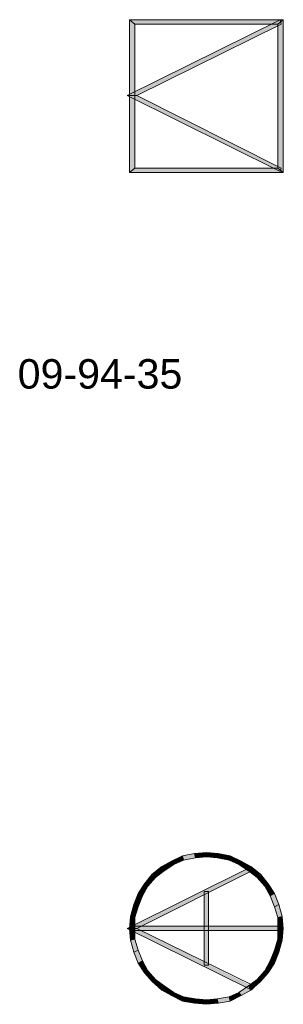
# Model space of a CAD drawing. Header units: millimetres. Extents: x 11 to 308, y -2333 to 36.
# Tile 11 of 85: x 275 to 296, y -2121 to -2044. Entities that reach past the tile are written whole.
import ezdxf

# ---------------------------------------------------------------- set-up
doc = ezdxf.new("R2010")
doc.units = ezdxf.units.MM
doc.layers.add('DGE_DATOS', color=7, linetype='Continuous', lineweight=0)
doc.layers.add('DGE_SIMBOLOS', color=7, linetype='Continuous', lineweight=0)
doc.styles.add('DGE_ARIAL', font='arial.ttf')

# ---------------------------------------------------------------- blocks, each defined once
blk = doc.blocks.new('DGE_09_94_35')
at = {"layer": 'DGE_SIMBOLOS', "true_color": 0x000000}
for points in [[(5.489, 5.795), (-5.687, -0.131), (-6.449, -0.131), (5.489, 5.795)], [(5.743, 5.795), (-5.856, 5.457), (-6.279, 5.795), (5.743, 5.795)], [(-5.856, 5.457), (-6.279, 5.795), (-5.856, -5.804), (-5.856, 5.457)], [(-6.279, 5.795), (-5.856, -5.804), (-6.279, -6.143), (-6.279, 5.795)], [(5.32, 5.457), (5.743, 5.795), (-5.856, 5.457), (5.32, 5.457)], [(5.574, 5.457), (5.489, 5.795), (-5.687, -0.131), (5.574, 5.457)], [(5.743, -6.143), (5.32, 5.457), (5.743, 5.795), (5.743, -6.143)], [(5.32, -5.804), (5.743, -6.143), (5.32, 5.457), (5.32, -5.804)], [(-5.687, -0.131), (-6.449, -0.131), (5.574, -5.804), (-5.687, -0.131)], [(-6.449, -0.131), (5.574, -5.804), (5.489, -6.058), (-6.449, -0.131)], [(-5.856, -5.804), (-6.279, -6.143), (5.32, -5.804), (-5.856, -5.804)], [(-6.279, -6.143), (5.32, -5.804), (5.743, -6.143), (-6.279, -6.143)]]:
    blk.add_hatch(color=18, dxfattribs=at).paths.add_polyline_path(points, flags=0)
at = {"layer": 'DGE_SIMBOLOS', "color": 18, "lineweight": 9, "true_color": 0x000000}
for points in [[(5.574, 5.457), (-5.687, -0.131), (-6.449, -0.131), (5.489, 5.795), (5.574, 5.457)], [(5.32, 5.457), (-5.856, 5.457), (-6.279, 5.795), (5.743, 5.795), (5.32, 5.457)], [(-5.856, 5.457), (-5.856, -5.804), (-6.279, -6.143), (-6.279, 5.795), (-5.856, 5.457)], [(5.32, -5.804), (5.32, 5.457), (5.743, 5.795), (5.743, -6.143), (5.32, -5.804)], [(-5.687, -0.131), (5.574, -5.804), (5.489, -6.058), (-6.449, -0.131), (-5.687, -0.131)], [(-5.856, -5.804), (5.32, -5.804), (5.743, -6.143), (-6.279, -6.143), (-5.856, -5.804)]]:
    blk.add_lwpolyline(points, close=True, dxfattribs=at)
blk = doc.blocks.new('DGE_09_94_40')
at = {"layer": 'DGE_SIMBOLOS', "true_color": 0x000000}
for points in [[(-2.131, 5.541), (-2.046, 5.203), (-2.977, 5.118), (-2.131, 5.541)], [(-1.199, 5.711), (-1.115, 5.372), (-2.131, 5.541), (-1.199, 5.711)], [(-1.115, 5.372), (-2.131, 5.541), (-2.046, 5.203), (-1.115, 5.372)], [(-0.268, 5.795), (-0.268, 5.457), (-1.199, 5.711), (-0.268, 5.795)], [(-0.268, 5.457), (-1.199, 5.711), (-1.115, 5.372), (-0.268, 5.457)], [(0.663, 5.711), (0.579, 5.372), (-0.268, 5.795), (0.663, 5.711)], [(0.579, 5.372), (-0.268, 5.795), (-0.268, 5.457), (0.579, 5.372)], [(1.51, 5.203), (0.663, 5.711), (0.579, 5.372), (1.51, 5.203)], [(1.595, 5.541), (1.51, 5.203), (0.663, 5.711), (1.595, 5.541)], [(2.272, 4.864), (1.595, 5.541), (1.51, 5.203), (2.272, 4.864)], [(2.441, 5.118), (2.272, 4.864), (1.595, 5.541), (2.441, 5.118)], [(-3.739, 4.695), (-3.57, 4.356), (-4.501, 4.017), (-3.739, 4.695)], [(-2.977, 5.118), (-2.808, 4.864), (-3.739, 4.695), (-2.977, 5.118)], [(-2.808, 4.864), (-3.739, 4.695), (-3.57, 4.356), (-2.808, 4.864)], [(-2.046, 5.203), (-2.977, 5.118), (-2.808, 4.864), (-2.046, 5.203)], [(3.034, 4.356), (2.441, 5.118), (2.272, 4.864), (3.034, 4.356)], [(3.288, 4.695), (3.034, 4.356), (2.441, 5.118), (3.288, 4.695)], [(3.711, 3.848), (3.288, 4.695), (3.034, 4.356), (3.711, 3.848)], [(3.965, 4.017), (3.711, 3.848), (3.288, 4.695), (3.965, 4.017)], [(3.119, 4.61), (-5.687, -0.131), (-6.449, -0.131), (3.119, 4.61)], [(3.288, 4.356), (3.119, 4.61), (-5.687, -0.131), (3.288, 4.356)], [(-4.501, 4.017), (-4.247, 3.848), (-5.094, 3.34), (-4.501, 4.017)], [(-4.247, 3.848), (-5.094, 3.34), (-4.84, 3.171), (-4.247, 3.848)], [(-3.57, 4.356), (-4.501, 4.017), (-4.247, 3.848), (-3.57, 4.356)], [(4.304, 3.171), (3.965, 4.017), (3.711, 3.848), (4.304, 3.171)], [(4.558, 3.34), (4.304, 3.171), (3.965, 4.017), (4.558, 3.34)], [(-5.094, 3.34), (-4.84, 3.171), (-5.602, 2.578), (-5.094, 3.34)], [(-4.84, 3.171), (-5.602, 2.578), (-5.263, 2.409), (-4.84, 3.171)], [(4.727, 2.409), (4.558, 3.34), (4.304, 3.171), (4.727, 2.409)], [(5.066, 2.578), (4.727, 2.409), (4.558, 3.34), (5.066, 2.578)], [(-5.602, 2.578), (-5.263, 2.409), (-5.941, 1.731), (-5.602, 2.578)], [(-5.263, 2.409), (-5.941, 1.731), (-5.602, 1.562), (-5.263, 2.409)], [(-0.099, 2.747), (-0.437, 2.747), (-0.099, -3.01), (-0.099, 2.747)], [(-0.437, 2.747), (-0.099, -3.01), (-0.437, -3.01), (-0.437, 2.747)], [(5.066, 1.562), (5.066, 2.578), (4.727, 2.409), (5.066, 1.562)], [(5.405, 1.731), (5.066, 1.562), (5.066, 2.578), (5.405, 1.731)], [(-5.941, 1.731), (-5.602, 1.562), (-6.195, 0.8), (-5.941, 1.731)], [(-5.602, 1.562), (-6.195, 0.8), (-5.856, 0.715), (-5.602, 1.562)], [(5.32, 0.715), (5.405, 1.731), (5.066, 1.562), (5.32, 0.715)], [(5.659, 0.8), (5.32, 0.715), (5.405, 1.731), (5.659, 0.8)], [(-6.195, 0.8), (-5.856, 0.715), (-6.279, -0.131), (-6.195, 0.8)], [(5.743, -0.131), (5.32, -0.131), (5.659, 0.8), (5.743, -0.131)], [(5.32, -0.131), (5.659, 0.8), (5.32, 0.715), (5.32, -0.131)], [(-5.856, 0.715), (-6.279, -0.131), (-5.856, -0.131), (-5.856, 0.715)], [(-6.11, 0.038), (-6.11, -0.301), (5.574, 0.038), (-6.11, 0.038)], [(-6.11, -0.301), (5.574, 0.038), (5.574, -0.301), (-6.11, -0.301)], [(-5.687, -0.131), (-6.449, -0.131), (3.288, -4.619), (-5.687, -0.131)], [(-6.449, -0.131), (3.288, -4.619), (3.119, -4.873), (-6.449, -0.131)], [(-6.279, -0.131), (-5.856, -0.131), (-6.195, -1.063), (-6.279, -0.131)], [(-5.856, -0.131), (-6.195, -1.063), (-5.856, -0.978), (-5.856, -0.131)], [(5.659, -1.063), (5.32, -0.978), (5.743, -0.131), (5.659, -1.063)], [(5.32, -0.978), (5.743, -0.131), (5.32, -0.131), (5.32, -0.978)], [(-6.195, -1.063), (-5.856, -0.978), (-5.941, -1.994), (-6.195, -1.063)], [(-5.856, -0.978), (-5.941, -1.994), (-5.602, -1.825), (-5.856, -0.978)], [(5.066, -1.825), (5.659, -1.063), (5.32, -0.978), (5.066, -1.825)], [(5.405, -1.994), (5.066, -1.825), (5.659, -1.063), (5.405, -1.994)], [(-5.941, -1.994), (-5.602, -1.825), (-5.602, -2.841), (-5.941, -1.994)], [(-5.602, -1.825), (-5.602, -2.841), (-5.263, -2.671), (-5.602, -1.825)], [(4.727, -2.671), (5.405, -1.994), (5.066, -1.825), (4.727, -2.671)], [(5.066, -2.841), (4.727, -2.671), (5.405, -1.994), (5.066, -2.841)], [(-5.602, -2.841), (-5.263, -2.671), (-5.094, -3.603), (-5.602, -2.841)], [(-5.263, -2.671), (-5.094, -3.603), (-4.84, -3.433), (-5.263, -2.671)], [(4.304, -3.433), (5.066, -2.841), (4.727, -2.671), (4.304, -3.433)], [(4.558, -3.603), (4.304, -3.433), (5.066, -2.841), (4.558, -3.603)], [(-5.094, -3.603), (-4.84, -3.433), (-4.501, -4.28), (-5.094, -3.603)], [(-4.84, -3.433), (-4.501, -4.28), (-4.247, -4.111), (-4.84, -3.433)], [(3.711, -4.111), (4.558, -3.603), (4.304, -3.433), (3.711, -4.111)], [(3.965, -4.28), (3.711, -4.111), (4.558, -3.603), (3.965, -4.28)], [(-4.501, -4.28), (-4.247, -4.111), (-3.739, -4.957), (-4.501, -4.28)], [(-4.247, -4.111), (-3.739, -4.957), (-3.57, -4.619), (-4.247, -4.111)], [(3.034, -4.619), (3.965, -4.28), (3.711, -4.111), (3.034, -4.619)], [(3.288, -4.957), (3.034, -4.619), (3.965, -4.28), (3.288, -4.957)], [(-3.739, -4.957), (-3.57, -4.619), (-2.977, -5.381), (-3.739, -4.957)], [(-3.57, -4.619), (-2.977, -5.381), (-2.808, -5.127), (-3.57, -4.619)], [(-2.977, -5.381), (-2.808, -5.127), (-2.131, -5.804), (-2.977, -5.381)], [(-2.808, -5.127), (-2.131, -5.804), (-2.046, -5.465), (-2.808, -5.127)], [(1.51, -5.465), (2.441, -5.381), (2.272, -5.127), (1.51, -5.465)], [(2.272, -5.127), (3.288, -4.957), (3.034, -4.619), (2.272, -5.127)], [(2.441, -5.381), (2.272, -5.127), (3.288, -4.957), (2.441, -5.381)], [(-2.131, -5.804), (-2.046, -5.465), (-1.199, -5.973), (-2.131, -5.804)], [(-2.046, -5.465), (-1.199, -5.973), (-1.115, -5.635), (-2.046, -5.465)], [(-1.199, -5.973), (-1.115, -5.635), (-0.268, -6.058), (-1.199, -5.973)], [(-1.115, -5.635), (-0.268, -6.058), (-0.268, -5.719), (-1.115, -5.635)], [(-0.268, -5.719), (0.663, -5.973), (0.579, -5.635), (-0.268, -5.719)], [(-0.268, -6.058), (-0.268, -5.719), (0.663, -5.973), (-0.268, -6.058)], [(0.579, -5.635), (1.595, -5.804), (1.51, -5.465), (0.579, -5.635)], [(0.663, -5.973), (0.579, -5.635), (1.595, -5.804), (0.663, -5.973)], [(1.595, -5.804), (1.51, -5.465), (2.441, -5.381), (1.595, -5.804)]]:
    blk.add_hatch(color=18, dxfattribs=at).paths.add_polyline_path(points, flags=0)
at = {"layer": 'DGE_SIMBOLOS', "color": 18, "lineweight": 9, "true_color": 0x000000}
for points in [[(-2.131, 5.541), (-2.977, 5.118), (-2.808, 4.864), (-2.046, 5.203), (-2.131, 5.541)], [(-1.199, 5.711), (-2.131, 5.541), (-2.046, 5.203), (-1.115, 5.372), (-1.199, 5.711)], [(-0.268, 5.795), (-1.199, 5.711), (-1.115, 5.372), (-0.268, 5.457), (-0.268, 5.795)], [(0.663, 5.711), (-0.268, 5.795), (-0.268, 5.457), (0.579, 5.372), (0.663, 5.711)], [(1.595, 5.541), (0.663, 5.711), (0.579, 5.372), (1.51, 5.203), (1.595, 5.541)], [(2.441, 5.118), (1.595, 5.541), (1.51, 5.203), (2.272, 4.864), (2.441, 5.118)], [(-3.739, 4.695), (-4.501, 4.102), (-4.247, 3.848), (-3.57, 4.356), (-3.739, 4.695)], [(-2.977, 5.118), (-3.739, 4.695), (-3.57, 4.356), (-2.808, 4.864), (-2.977, 5.118)], [(3.203, 4.695), (2.441, 5.118), (2.272, 4.864), (3.034, 4.356), (3.203, 4.695)], [(3.965, 4.102), (3.203, 4.695), (3.034, 4.356), (3.711, 3.848), (3.965, 4.102)], [(3.288, 4.356), (-5.687, -0.131), (-6.449, -0.131), (3.119, 4.61), (3.288, 4.356)], [(-4.501, 4.102), (-5.094, 3.34), (-4.84, 3.171), (-4.247, 3.848), (-4.501, 4.102)], [(4.558, 3.34), (3.965, 4.102), (3.711, 3.848), (4.304, 3.171), (4.558, 3.34)], [(-5.094, 3.34), (-5.602, 2.578), (-5.263, 2.409), (-4.84, 3.171), (-5.094, 3.34)], [(5.066, 2.578), (4.558, 3.34), (4.304, 3.171), (4.727, 2.409), (5.066, 2.578)], [(-5.602, 2.578), (-5.941, 1.731), (-5.602, 1.562), (-5.263, 2.409), (-5.602, 2.578)], [(-0.099, 2.747), (-0.099, -3.01), (-0.437, -3.01), (-0.437, 2.747), (-0.099, 2.747)], [(5.405, 1.731), (5.066, 2.578), (4.727, 2.409), (5.066, 1.562), (5.405, 1.731)], [(-5.941, 1.731), (-6.195, 0.8), (-5.856, 0.715), (-5.602, 1.562), (-5.941, 1.731)], [(5.659, 0.8), (5.405, 1.731), (5.066, 1.562), (5.32, 0.715), (5.659, 0.8)], [(-6.195, 0.8), (-6.279, -0.131), (-5.856, -0.131), (-5.856, 0.715), (-6.195, 0.8)], [(5.743, -0.131), (5.659, 0.8), (5.32, 0.715), (5.32, -0.131), (5.743, -0.131)], [(-6.11, 0.038), (5.574, 0.038), (5.574, -0.301), (-6.11, -0.301), (-6.11, 0.038)], [(-5.687, -0.131), (3.288, -4.534), (3.119, -4.873), (-6.449, -0.131), (-5.687, -0.131)], [(-6.279, -0.131), (-6.195, -1.063), (-5.856, -0.978), (-5.856, -0.131), (-6.279, -0.131)], [(5.659, -1.063), (5.743, -0.131), (5.32, -0.131), (5.32, -0.978), (5.659, -1.063)], [(-6.195, -1.063), (-5.941, -1.994), (-5.602, -1.825), (-5.856, -0.978), (-6.195, -1.063)], [(5.405, -1.994), (5.659, -1.063), (5.32, -0.978), (5.066, -1.825), (5.405, -1.994)], [(-5.941, -1.994), (-5.602, -2.841), (-5.263, -2.671), (-5.602, -1.825), (-5.941, -1.994)], [(5.066, -2.841), (5.405, -1.994), (5.066, -1.825), (4.727, -2.671), (5.066, -2.841)], [(-5.602, -2.841), (-5.094, -3.603), (-4.84, -3.433), (-5.263, -2.671), (-5.602, -2.841)], [(4.558, -3.603), (5.066, -2.841), (4.727, -2.671), (4.304, -3.433), (4.558, -3.603)], [(-5.094, -3.603), (-4.501, -4.28), (-4.247, -4.111), (-4.84, -3.433), (-5.094, -3.603)], [(3.965, -4.28), (4.558, -3.603), (4.304, -3.433), (3.711, -4.111), (3.965, -4.28)], [(-4.501, -4.28), (-3.739, -4.957), (-3.57, -4.619), (-4.247, -4.111), (-4.501, -4.28)], [(3.203, -4.957), (3.965, -4.28), (3.711, -4.111), (3.034, -4.619), (3.203, -4.957)], [(-3.739, -4.957), (-2.977, -5.381), (-2.808, -5.127), (-3.57, -4.619), (-3.739, -4.957)], [(-2.977, -5.381), (-2.131, -5.804), (-2.046, -5.465), (-2.808, -5.127), (-2.977, -5.381)], [(1.595, -5.804), (2.441, -5.381), (2.272, -5.127), (1.51, -5.465), (1.595, -5.804)], [(2.441, -5.381), (3.203, -4.957), (3.034, -4.619), (2.272, -5.127), (2.441, -5.381)], [(-2.131, -5.804), (-1.199, -5.973), (-1.115, -5.635), (-2.046, -5.465), (-2.131, -5.804)], [(-1.199, -5.973), (-0.268, -6.058), (-0.268, -5.719), (-1.115, -5.635), (-1.199, -5.973)], [(-0.268, -6.058), (0.663, -5.973), (0.579, -5.635), (-0.268, -5.719), (-0.268, -6.058)], [(0.663, -5.973), (1.595, -5.804), (1.51, -5.465), (0.579, -5.635), (0.663, -5.973)]]:
    blk.add_lwpolyline(points, close=True, dxfattribs=at)

msp = doc.modelspace()

# ---------------------------------------------------------------- block references
for name, p in [('DGE_09_94_35', (290, -2050)), ('DGE_09_94_40', (290, -2115))]:
    msp.add_blockref(name, p)

# ---------------------------------------------------------------- texts
at = {"layer": 'DGE_DATOS', "style": 'DGE_ARIAL'}
msp.add_text('09-94-35', height=2.3, dxfattribs=at).set_placement((275, -2073))

doc.saveas('drawing.dxf')
